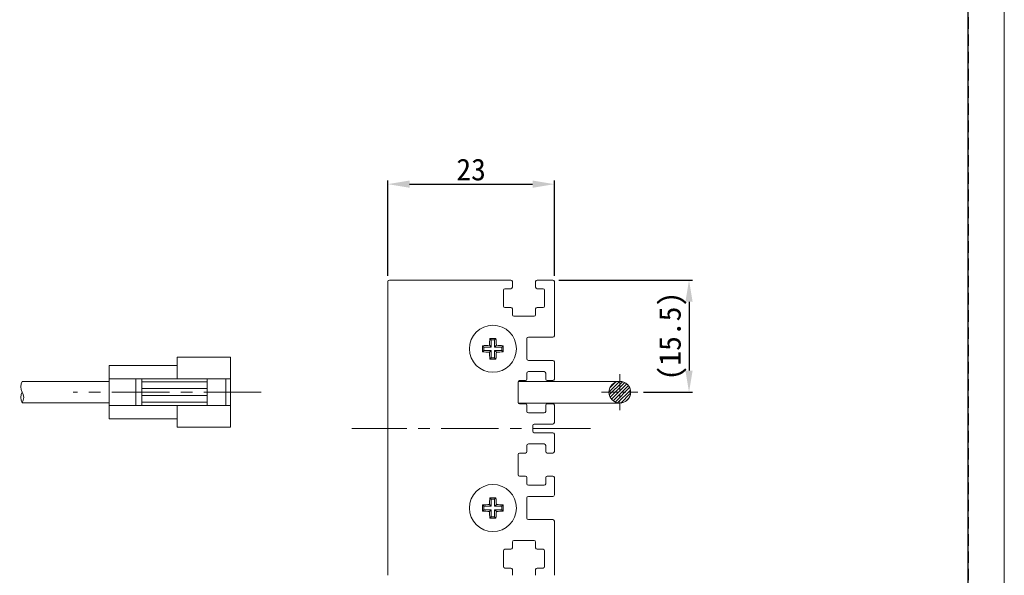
# Model space of a CAD drawing. Header units: millimetres. Extents: x -201 to 202, y 143 to 428.
# Tile 11 of 15: x 65 to 202, y 274 to 351. Entities that reach past the tile are written whole.
import ezdxf

# ---------------------------------------------------------------- set-up
doc = ezdxf.new("R2010")
doc.units = ezdxf.units.MM
doc.header["$LTSCALE"] = 0.25
doc.linetypes.add('CENTER', pattern=[50.8, 31.75, -6.35, 6.35, -6.35])
doc.linetypes.add('HIDDEN', pattern=[9.525, 6.35, -3.175])
for name, color, linetype, lineweight in [('CABLE', 7, 'Continuous', 20), ('CENTER', 1, 'CENTER', 9), ('DIMENSION', 6, 'Continuous', 9), ('MXB8146', 7, 'Continuous', 20), ('SIDE PLATE', 7, 'Continuous', 20)]:
    doc.layers.add(name, color=color, linetype=linetype, lineweight=lineweight)
doc.layers.add('EMPTY LINE', color=252, linetype='Continuous', lineweight=0, plot=False)
doc.layers.add('FORM', color=7, linetype='Continuous')
doc.styles.add('VS Standard', font='msgothic.ttc', dxfattribs={"height": 3})
doc.dimstyles.new('VS Standard x1', dxfattribs={"dimtxt": 3, "dimasz": 3, "dimexe": 0.5, "dimexo": 0.8, "dimgap": 0.5, "dimtad": 3, "dimrnd": 0.0001, "dimzin": 9, "dimdsep": 46, "dimtxsty": 'VS Standard', "dimcen": 0, "dimaunit": 1, "dimadec": 0, "dimazin": 2, "dimtfac": 1, "dimtmove": 0, "dimatfit": 2, "dimfxl": 1, "dimtolj": 1, "dimtzin": 0, "dimarcsym": 0})

# ---------------------------------------------------------------- blocks, each defined once
blk = doc.blocks.new('*D196')
at = {"layer": 'Defpoints', "color": 0}
for p in [(139.15, 315), (150.88, 299.5), (157.95, 299.5)]:
    blk.add_point(p, dxfattribs=at)
at = {"layer": 'DIMENSION', "color": 0, "lineweight": -2}
for p, q in [((139.95, 315), (158.45, 315)), ((157.95, 312), (157.95, 302.5)), ((151.68, 299.5), (158.45, 299.5))]:
    blk.add_line(p, q, dxfattribs=at)
at = {"layer": 'DIMENSION', "color": 0}
for points in [[(158.45, 312), (157.45, 312), (157.95, 315)], [(157.45, 302.5), (158.45, 302.5), (157.95, 299.5)]]:
    blk.add_solid(points, dxfattribs=at)
at = {"layer": 'DIMENSION', "color": 0, "insert": (155.7, 307.25), "char_height": 3, "attachment_point": 5, "rotation": 90, "style": 'VS Standard'}
blk.add_mtext('\\A1;\\A1;(15.5)', dxfattribs=at)
blk = doc.blocks.new('*D197')
at = {"layer": 'Defpoints', "color": 0}
for p in [(139.35, 328.25), (116.35, 314.8), (139.35, 314.8)]:
    blk.add_point(p, dxfattribs=at)
at = {"layer": 'DIMENSION', "color": 0, "lineweight": -2}
for p, q in [((116.35, 315.6), (116.35, 328.75)), ((119.35, 328.25), (136.35, 328.25)), ((139.35, 315.6), (139.35, 328.75))]:
    blk.add_line(p, q, dxfattribs=at)
at = {"layer": 'DIMENSION', "color": 0}
for points in [[(119.35, 328.75), (119.35, 327.75), (116.35, 328.25)], [(136.35, 327.75), (136.35, 328.75), (139.35, 328.25)]]:
    blk.add_solid(points, dxfattribs=at)
at = {"layer": 'DIMENSION', "color": 0, "insert": (127.85, 330.25), "char_height": 3, "attachment_point": 5, "style": 'VS Standard'}
blk.add_mtext('\\A1;23', dxfattribs=at)

msp = doc.modelspace()

# ---------------------------------------------------------------- hatches: boundary and pattern name
at = {"layer": 'CABLE'}
h = msp.add_hatch(dxfattribs=at)
h.set_pattern_fill('ANSI31', color=256, scale=0.1, style=0)
h.set_pattern_definition([(45, (-773.01723, 135.7594), (-0.2245064, 0.2245064), [])])
h.paths.add_polyline_path([(149.882, 299.501, 1), (146.882, 299.501, 1)])

# ---------------------------------------------------------------- linework, layer by layer
for p, q in [((87.263, 304.363), (94.633, 304.363)), ((87.263, 301.37), (87.263, 304.363)), ((94.633, 294.691), (94.633, 304.363)), ((77.867, 295.842), (77.867, 303.212)), ((77.867, 303.212), (87.263, 303.212)), ((65.846, 301.001), (77.867, 301.001)), ((77.867, 301.37), (94.633, 301.37)), ((81.531, 297.685), (81.531, 301.37)), ((82.351, 297.685), (82.351, 301.37)), ((82.351, 300.943), (91.388, 300.943)), ((91.388, 297.685), (91.388, 301.37)), ((93.958, 297.685), (93.958, 301.37)), ((148.382, 301.001), (134.382, 301.001)), ((82.351, 300.023), (91.388, 300.023)), ((65.846, 298.053), (77.867, 298.053)), ((82.351, 299.031), (91.388, 299.031)), ((82.351, 298.112), (91.388, 298.112)), ((134.382, 298.001), (148.382, 298.001)), ((77.867, 297.685), (94.633, 297.685)), ((87.263, 294.691), (87.263, 297.685)), ((77.867, 295.842), (87.263, 295.842)), ((87.263, 294.691), (94.633, 294.691))]:
    msp.add_line(p, q, dxfattribs=at)
msp.add_circle((148.382, 299.501), 1.5, dxfattribs=at)
for centre, start, end in [((67.112, 300.264), 149.79641, 210.20359), ((67.112, 298.79), 149.79641, 210.20359), ((64.58, 298.79), 329.79641, 30.20359)]:
    msp.add_arc(centre, 1.465, start, end, dxfattribs=at)
at = {"layer": 'CENTER', "ltscale": 0.3}
for p, q in [((148.382, 302.001), (148.382, 297.001)), ((145.882, 299.501), (150.882, 299.501))]:
    msp.add_line(p, q, dxfattribs=at)
at = {"layer": 'CENTER'}
for p, q in [((98.867, 299.527), (72.867, 299.527)), ((144.355, 294.501), (111.355, 294.501))]:
    msp.add_line(p, q, dxfattribs=at)
at = {"layer": 'EMPTY LINE'}
msp.add_line((201.5, 142.75), (201.5, 427.75), dxfattribs=at)
at = {"layer": 'FORM', "linetype": 'HIDDEN'}
msp.add_lwpolyline([(-196.5, 422.75), (196.5, 422.75), (196.5, 147.75), (-196.5, 147.75)], close=True, dxfattribs=at)
at = {"layer": 'FORM'}
msp.add_lwpolyline([(-196.5, 422.75), (-196.5, 147.75), (-78.5, 147.75), (-78.5, 159.75), (16.5, 159.75), (16.5, 177.25), (196.5, 177.25), (196.5, 422.75), (-196.5, 422.75)], close=True, dxfattribs=at)
at = {"layer": 'MXB8146'}
for p, q in [((130.623, 306.733), (130.438, 306.917)), ((130.623, 306.733), (130.623, 305.733)), ((131.087, 306.733), (130.623, 306.733)), ((131.087, 306.733), (131.271, 306.917)), ((131.087, 305.733), (131.087, 306.733)), ((129.623, 305.733), (129.438, 305.917)), ((129.623, 305.269), (129.438, 305.085)), ((130.623, 305.733), (129.623, 305.733)), ((129.623, 305.733), (129.623, 305.269)), ((129.623, 305.269), (130.623, 305.269)), ((130.623, 305.733), (130.372, 305.984)), ((130.623, 305.269), (130.372, 305.018)), ((130.623, 305.269), (130.623, 304.269)), ((131.087, 305.733), (131.337, 305.984)), ((132.087, 305.733), (131.087, 305.733)), ((131.087, 305.269), (131.337, 305.018)), ((131.087, 305.269), (132.087, 305.269)), ((131.087, 304.269), (131.087, 305.269)), ((132.087, 305.733), (132.271, 305.917)), ((132.087, 305.269), (132.087, 305.733)), ((132.087, 305.269), (132.271, 305.085)), ((130.623, 304.269), (130.438, 304.085)), ((130.623, 304.269), (131.087, 304.269)), ((131.087, 304.269), (131.271, 304.085)), ((130.623, 284.733), (130.438, 284.917)), ((130.623, 284.733), (130.623, 283.733)), ((131.087, 284.733), (130.623, 284.733)), ((131.087, 284.733), (131.271, 284.917)), ((131.087, 283.733), (131.087, 284.733)), ((129.623, 283.733), (129.438, 283.917)), ((129.623, 283.269), (129.438, 283.085)), ((130.623, 283.733), (129.623, 283.733)), ((129.623, 283.733), (129.623, 283.269)), ((129.623, 283.269), (130.623, 283.269)), ((130.623, 283.733), (130.372, 283.984)), ((130.623, 283.269), (130.372, 283.018)), ((130.623, 283.269), (130.623, 282.269)), ((131.087, 283.733), (131.337, 283.984)), ((132.087, 283.733), (131.087, 283.733)), ((131.087, 283.269), (131.337, 283.018)), ((131.087, 283.269), (132.087, 283.269)), ((131.087, 282.269), (131.087, 283.269)), ((132.087, 283.733), (132.271, 283.917)), ((132.087, 283.269), (132.087, 283.733)), ((132.087, 283.269), (132.271, 283.085)), ((130.623, 282.269), (130.438, 282.085)), ((130.623, 282.269), (131.087, 282.269)), ((131.087, 282.269), (131.271, 282.085))]:
    msp.add_line(p, q, dxfattribs=at)
for centre in [(130.855, 305.501), (130.855, 283.501)]:
    msp.add_circle(centre, 3.25, dxfattribs=at)
for centre, radius, start, end in [((142.903, 305.56), 12.538, 173.78773, 178.06552), ((130.855, 293.045), 13.879, 88.28146, 91.71854), ((118.807, 305.56), 12.538, 1.93448, 6.21227), ((143.311, 305.501), 13.879, 178.28146, 181.71854), ((130.795, 293.453), 12.538, 91.93448, 96.21227), ((130.795, 317.549), 12.538, 263.78773, 268.06552), ((142.903, 305.442), 12.538, 181.93448, 186.21227), ((118.807, 305.442), 12.538, 353.78773, 358.06552), ((130.914, 293.453), 12.538, 83.78773, 88.06552), ((130.914, 317.549), 12.538, 271.93448, 276.21227), ((118.398, 305.501), 13.879, 358.28146, 1.71854), ((130.855, 317.957), 13.879, 268.28146, 271.71854), ((142.903, 283.56), 12.538, 173.78773, 178.06552), ((130.855, 271.045), 13.879, 88.28146, 91.71854), ((118.807, 283.56), 12.538, 1.93448, 6.21227), ((143.311, 283.501), 13.879, 178.28146, 181.71854), ((130.795, 271.453), 12.538, 91.93448, 96.21227), ((130.795, 295.549), 12.538, 263.78773, 268.06552), ((142.903, 283.442), 12.538, 181.93448, 186.21227), ((118.807, 283.442), 12.538, 353.78773, 358.06552), ((130.914, 271.453), 12.538, 83.78773, 88.06552), ((130.914, 295.549), 12.538, 271.93448, 276.21227), ((118.398, 283.501), 13.879, 358.28146, 1.71854), ((130.855, 295.957), 13.879, 268.28146, 271.71854)]:
    msp.add_arc(centre, radius, start, end, dxfattribs=at)
at = {"layer": 'SIDE PLATE'}
for p, q in [((116.355, 314.801), (116.355, 274.201)), ((133.355, 315.001), (116.555, 315.001)), ((133.555, 314.001), (133.555, 314.801)), ((136.755, 314.801), (136.755, 314.001)), ((139.155, 315.001), (136.955, 315.001)), ((139.355, 307.301), (139.355, 314.801)), ((132.305, 311.401), (132.305, 313.601)), ((132.505, 313.801), (133.355, 313.801)), ((136.955, 313.801), (137.805, 313.801)), ((138.005, 313.601), (138.005, 311.401)), ((133.355, 311.201), (132.505, 311.201)), ((133.555, 310.201), (133.555, 311.001)), ((136.755, 311.001), (136.755, 310.201)), ((137.805, 311.201), (136.955, 311.201)), ((136.555, 310.001), (133.755, 310.001)), ((135.555, 304.101), (135.555, 306.901)), ((135.755, 307.101), (139.155, 307.101)), ((139.155, 303.901), (135.755, 303.901)), ((139.355, 301.301), (139.355, 303.701)), ((135.555, 301.301), (135.555, 302.151)), ((135.755, 302.351), (137.955, 302.351)), ((138.155, 302.151), (138.155, 301.301)), ((134.355, 298.101), (134.355, 300.901)), ((134.555, 301.101), (135.355, 301.101)), ((138.355, 301.101), (139.155, 301.101)), ((135.355, 297.901), (134.555, 297.901)), ((139.155, 297.901), (138.355, 297.901)), ((135.555, 296.851), (135.555, 297.701)), ((137.955, 296.651), (135.755, 296.651)), ((138.155, 297.701), (138.155, 296.851)), ((139.355, 295.301), (139.355, 297.701)), ((136.355, 294.101), (136.355, 294.901)), ((136.555, 295.101), (139.155, 295.101)), ((139.155, 293.901), (136.555, 293.901)), ((139.355, 291.301), (139.355, 293.701)), ((134.555, 291.101), (135.355, 291.101)), ((135.555, 291.301), (135.555, 292.151)), ((135.755, 292.351), (137.955, 292.351)), ((138.155, 292.151), (138.155, 291.301)), ((138.355, 291.101), (139.155, 291.101)), ((134.355, 288.101), (134.355, 290.901)), ((135.355, 287.901), (134.555, 287.901)), ((135.555, 286.851), (135.555, 287.701)), ((138.155, 287.701), (138.155, 286.851)), ((139.155, 287.901), (138.355, 287.901)), ((139.355, 285.301), (139.355, 287.701)), ((137.955, 286.651), (135.755, 286.651)), ((135.555, 282.101), (135.555, 284.901)), ((135.755, 285.101), (139.155, 285.101)), ((139.155, 281.901), (135.755, 281.901)), ((139.355, 274.201), (139.355, 281.701)), ((133.755, 279.001), (136.555, 279.001)), ((132.305, 275.401), (132.305, 277.601)), ((132.505, 277.801), (133.355, 277.801)), ((133.555, 278.001), (133.555, 278.801)), ((136.755, 278.801), (136.755, 278.001)), ((136.955, 277.801), (137.805, 277.801)), ((138.005, 277.601), (138.005, 275.401)), ((133.355, 275.201), (132.505, 275.201)), ((133.555, 274.201), (133.555, 275.001)), ((136.755, 275.001), (136.755, 274.201)), ((137.805, 275.201), (136.955, 275.201))]:
    msp.add_line(p, q, dxfattribs=at)
for centre, start, end in [((116.555, 314.801), 90, 180), ((133.355, 314.801), 0, 90), ((136.955, 314.801), 90, 180), ((139.155, 314.801), 0, 90), ((132.505, 313.601), 90, 180), ((133.355, 314.001), 270, 0), ((136.955, 314.001), 180, 270), ((137.805, 313.601), 0, 90), ((132.505, 311.401), 180, 270), ((133.355, 311.001), 0, 90), ((133.755, 310.201), 180, 270), ((136.555, 310.201), 270, 0), ((136.955, 311.001), 90, 180), ((137.805, 311.401), 270, 0), ((135.755, 306.901), 90, 180), ((139.155, 307.301), 270, 0), ((135.755, 304.101), 180, 270), ((139.155, 303.701), 0, 90), ((135.755, 302.151), 90, 180), ((137.955, 302.151), 0, 90), ((134.555, 300.901), 90, 180), ((135.355, 301.301), 270, 0), ((138.355, 301.301), 180, 270), ((139.155, 301.301), 270, 0), ((134.555, 298.101), 180, 270), ((135.355, 297.701), 0, 90), ((138.355, 297.701), 90, 180), ((139.155, 297.701), 0, 90), ((135.755, 296.851), 180, 270), ((137.955, 296.851), 270, 0), ((139.155, 295.301), 270, 0), ((136.555, 294.901), 90, 180), ((136.555, 294.101), 180, 270), ((139.155, 293.701), 0, 90), ((134.555, 290.901), 90, 180), ((135.355, 291.301), 270, 0), ((135.755, 292.151), 90, 180), ((137.955, 292.151), 0, 90), ((138.355, 291.301), 180, 270), ((139.155, 291.301), 270, 0), ((134.555, 288.101), 180, 270), ((135.355, 287.701), 0, 90), ((138.355, 287.701), 90, 180), ((139.155, 287.701), 0, 90), ((135.755, 286.851), 180, 270), ((137.955, 286.851), 270, 0), ((135.755, 284.901), 90, 180), ((139.155, 285.301), 270, 0), ((135.755, 282.101), 180, 270), ((139.155, 281.701), 0, 90), ((133.755, 278.801), 90, 180), ((136.555, 278.801), 0, 90), ((132.505, 277.601), 90, 180), ((133.355, 278.001), 270, 0), ((136.955, 278.001), 180, 270), ((137.805, 277.601), 0, 90), ((132.505, 275.401), 180, 270), ((133.355, 275.001), 0, 90), ((136.955, 275.001), 90, 180), ((137.805, 275.401), 270, 0)]:
    msp.add_arc(centre, 0.2, start, end, dxfattribs=at)

# ---------------------------------------------------------------- dimensions: what is measured, and where the dimension line sits
at = {"layer": 'DIMENSION'}
dim = msp.add_linear_dim(base=(139.355, 328.247), p1=(116.355, 314.801), p2=(139.355, 314.801), dimstyle='VS Standard x1', dxfattribs=at)
dim.commit()
dim.dimension.update_dxf_attribs({"geometry": '*D197', "text_midpoint": (127.855, 330.248)})
dim = msp.add_linear_dim(base=(157.952, 299.501), p1=(139.155, 315.001), p2=(150.882, 299.501), angle=90, text='\\A1;(<>)', dimstyle='VS Standard x1', dxfattribs=at)
dim.commit()
dim.dimension.update_dxf_attribs({"geometry": '*D196', "text_midpoint": (155.701, 307.251)})

doc.saveas('drawing.dxf')
